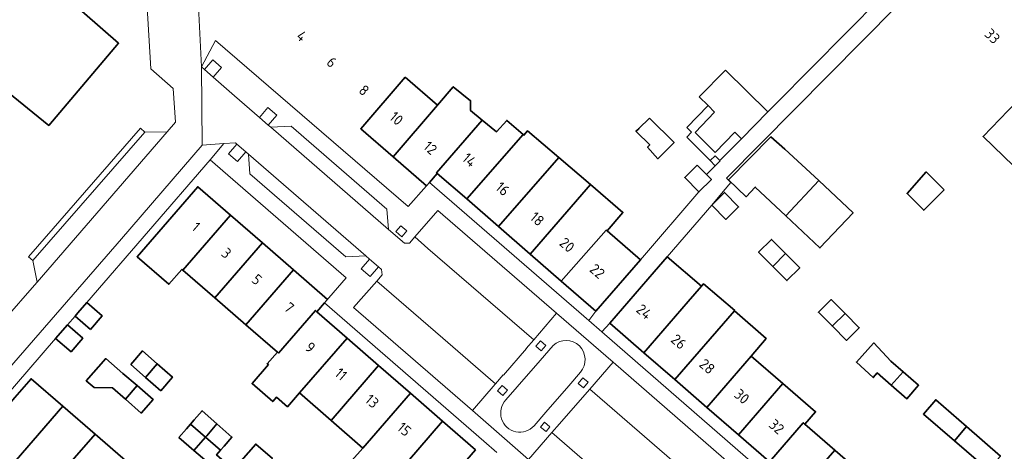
# Model space of a CAD drawing. Extents: x 150256 to 156914, y 461459 to 469481.
# Tile 175 of 256: x 155539 to 155665, y 462827 to 462882. Entities that reach past the tile are written whole.
import ezdxf
from ezdxf.enums import TextEntityAlignment as Align

# ---------------------------------------------------------------- set-up
doc = ezdxf.new("R2010")
doc.units = 0
doc.header["$LTSCALE"] = 0.75
for name, color, linetype, lineweight in [('B-RO-GR-GROENVOORZIENING-GV', 251, 'CONTINUOUS', 18), ('B-RO-OG-BEBOUWING-GV', 6, 'CONTINUOUS', 35), ('B-RO-OG-BEBOUWING-T18', 1, 'CONTINUOUS', 18), ('B-RO-VH-VERHARDING_BETONSTRAATSTEEN-GV', 251, 'CONTINUOUS', 18), ('B-RO-VH-VERHARDING_SIERBESTRATING-GV', 251, 'CONTINUOUS', 18), ('B-RO-VH-VERHARDING_TEGEL-GV', 251, 'CONTINUOUS', 18)]:
    doc.layers.add(name, color=color, linetype=linetype, lineweight=lineweight)
doc.styles.add('NLCS-ISO-M200-T18', font='NLCS-ISO.ttf', dxfattribs={"height": 360})

msp = doc.modelspace()

# ---------------------------------------------------------------- linework, layer by layer
at = {"layer": 'B-RO-GR-GROENVOORZIENING-GV'}
for points in [[(155566.439, 462866.128), (155565.362, 462864.883), (155566.497, 462863.902), (155567.573, 462865.147)], [(155627.71, 462863.35), (155628.36, 462863.98), (155628.336, 462864.006), (155627.74, 462864.63), (155627.09, 462864)], [(155586.808, 462854.914), (155587.562, 462854.257), (155588.219, 462855.012), (155587.465, 462855.668)], [(155583.448, 462851.389), (155582.362, 462850.133), (155583.497, 462849.152), (155584.583, 462850.408)], [(155605.35, 462840.9), (155604.76, 462840.22), (155605.45, 462839.63), (155606.04, 462840.31)], [(155610.17, 462835.47), (155610.86, 462834.9), (155611.47, 462835.63), (155610.77, 462836.2)], [(155601.11, 462834.61), (155600.43, 462835.2), (155599.84, 462834.52), (155600.53, 462833.93)], [(155606.05, 462829.3), (155606.55, 462829.92), (155605.84, 462830.49), (155605.34, 462829.87)]]:
    msp.add_lwpolyline(points, close=True, dxfattribs=at)
at = {"layer": 'B-RO-OG-BEBOUWING-GV'}
msp.add_lwpolyline([(155525.861, 462882.566), (155521.328, 462877.354), (155521.068, 462877.055), (155511.684, 462866.266), (155510.597, 462867.219), (155509.414, 462867.1), (155507.535, 462864.929), (155502.078, 462869.608), (155498.163, 462865.09), (155492.939, 462859.063), (155509.696, 462844.552), (155512.076, 462847.284), (155517.502, 462842.727), (155517.53, 462842.318), (155525.57, 462835.595), (155534.701, 462846.025), (155526.584, 462852.996), (155526.688, 462853.115), (155522.144, 462856.973), (155529.412, 462865.281), (155536.38, 462873.345), (155542.33, 462868.511), (155551.274, 462879.041), (155540.2, 462888.754)], dxfattribs=at)
for points in [[(155677.906, 462869.763), (155677.418, 462870.232), (155678.132, 462870.975), (155675.928, 462873.094), (155675.191, 462872.328), (155672.187, 462875.216), (155669.661, 462872.589), (155668.465, 462873.738), (155662.06, 462867.075), (155669.892, 462859.546), (155671.812, 462861.543), (155672.313, 462861.061), (155675.314, 462864.183), (155673.873, 462865.568)], [(155588.001, 462874.681), (155582.301, 462868.087), (155586.46, 462864.472), (155592.131, 462871.097)], [(155591.103, 462861.211), (155592.11, 462862.37), (155592.016, 462862.452), (155597.872, 462869.191), (155596.373, 462870.418), (155596.373, 462871.661), (155594.157, 462873.472), (155592.131, 462871.097), (155586.46, 462864.472), (155590.72, 462860.77)], [(155595.888, 462859.087), (155603.102, 462867.347), (155601.021, 462869.146), (155599.692, 462867.701), (155597.872, 462869.191), (155592.016, 462862.452), (155592.11, 462862.37)], [(155619.302, 462869.444), (155617.959, 462868.111), (155617.901, 462868.044), (155617.567, 462867.763), (155617.657, 462867.681), (155619.333, 462866.005), (155619.062, 462865.735), (155620.386, 462864.248), (155622.468, 462866.316)], [(155595.888, 462859.087), (155599.963, 462855.546), (155607.692, 462864.399), (155603.696, 462867.821), (155603.21, 462867.254), (155603.102, 462867.347)], [(155636.764, 462856.936), (155641.028, 462861.442), (155636.665, 462865.472), (155634.842, 462867.045), (155629.417, 462861.535), (155631.703, 462859.384), (155632.858, 462860.612)], [(155604.012, 462852.027), (155611.736, 462860.935), (155607.692, 462864.399), (155599.963, 462855.546)], [(155625.43, 462863.42), (155623.82, 462861.82), (155625.64, 462859.99), (155627.25, 462861.59), (155626.599, 462862.245)], [(155657.063, 462860.281), (155654.779, 462862.555), (155652.32, 462859.77), (155654.451, 462857.643)], [(155641.028, 462861.442), (155636.764, 462856.936), (155641.141, 462852.817), (155645.404, 462857.323)], [(155559.492, 462849.992), (155565.598, 462857.019), (155561.415, 462860.65), (155555.316, 462853.613), (155553.651, 462851.693), (155557.729, 462848.157), (155559.394, 462850.077)], [(155611.736, 462860.935), (155604.012, 462852.027), (155608.013, 462848.551), (155613.77, 462855.093), (155613.885, 462854.993), (155615.911, 462857.36)], [(155627.285, 462858.305), (155629.09, 462856.47), (155630.73, 462858.07), (155628.92, 462859.93)], [(155563.597, 462846.434), (155569.701, 462853.458), (155565.598, 462857.019), (155559.492, 462849.992)], [(155608.013, 462848.551), (155612.43, 462844.713), (155618.143, 462851.291), (155613.885, 462854.993), (155613.77, 462855.093)], [(155635.135, 462850.44), (155636.747, 462852.098), (155634.94, 462853.91), (155633.3, 462852.28)], [(155569.701, 462853.458), (155563.597, 462846.434), (155567.601, 462842.962), (155573.68, 462850.005)], [(155618.589, 462839.393), (155624.281, 462845.97), (155625.97, 462847.921), (155621.568, 462851.692), (155619.902, 462849.766), (155614.213, 462843.19)], [(155636.747, 462852.098), (155635.135, 462850.44), (155636.93, 462848.64), (155638.57, 462850.27)], [(155576.689, 462844.64), (155577.66, 462845.77), (155578.04, 462846.22), (155573.68, 462850.005), (155567.601, 462842.962), (155571.624, 462839.474), (155571.764, 462839.353), (155576.494, 462844.809)], [(155624.281, 462845.97), (155618.589, 462839.393), (155622.556, 462835.951), (155630.204, 462844.761), (155630.226, 462844.786), (155626.244, 462848.238), (155625.97, 462847.921)], [(155642.742, 462842.79), (155642.779, 462842.833), (155644.388, 462844.414), (155642.6, 462846.213), (155640.962, 462844.582)], [(155547.67, 462842.37), (155549.18, 462844.11), (155547.21, 462845.81), (155546.061, 462844.494), (155545.7, 462844.08)], [(155580.565, 462841.268), (155576.689, 462844.64), (155576.494, 462844.809), (155571.764, 462839.353), (155571.624, 462839.474), (155570.31, 462837.984), (155570.472, 462837.876), (155568.39, 462835.444), (155571.038, 462833.146), (155571.498, 462833.687), (155572.903, 462832.47), (155574.457, 462834.256)], [(155632.356, 462838.968), (155634.268, 462841.201), (155630.204, 462844.761), (155622.556, 462835.951), (155626.661, 462832.388)], [(155644.388, 462844.414), (155642.779, 462842.833), (155642.742, 462842.79), (155644.556, 462840.965), (155646.196, 462842.595)], [(155544.71, 462842.95), (155543.206, 462841.21), (155545.18, 462839.51), (155546.68, 462841.25)], [(155578.534, 462830.709), (155584.603, 462837.754), (155580.565, 462841.268), (155574.457, 462834.256)], [(155650.301, 462835.234), (155651.8, 462836.955), (155650.243, 462838.312), (155648.048, 462840.642), (155648.033, 462840.626), (155645.833, 462838.188), (155647.995, 462836.214), (155648.495, 462836.808)], [(155552.141, 462833.443), (155553.651, 462835.179), (155551.822, 462836.731), (155549.64, 462838.653), (155547.126, 462835.816), (155548.126, 462834.924), (155550.476, 462834.894)], [(155552.827, 462837.881), (155554.727, 462836.227), (155556.237, 462837.965), (155554.33, 462839.625)], [(155632.356, 462838.968), (155626.661, 462832.388), (155630.719, 462828.868), (155636.408, 462835.456)], [(155556.673, 462834.533), (155558.177, 462836.276), (155556.237, 462837.965), (155554.727, 462836.227)], [(155584.603, 462837.754), (155578.534, 462830.709), (155582.581, 462827.188), (155588.694, 462834.195)], [(155536.544, 462823.761), (155544.142, 462832.533), (155540.06, 462836.062), (155537.974, 462833.655), (155532.465, 462827.3)], [(155651.8, 462836.955), (155650.301, 462835.234), (155652.29, 462833.5), (155653.79, 462835.22)], [(155552.141, 462833.443), (155554.173, 462831.672), (155555.691, 462833.405), (155553.651, 462835.179)], [(155634.6, 462825.5), (155634.686, 462825.425), (155639.005, 462830.427), (155639.21, 462830.25), (155640.59, 462831.83), (155636.408, 462835.456), (155630.719, 462828.868)], [(155582.581, 462827.188), (155581.182, 462825.584), (155585.346, 462821.999), (155586.717, 462823.589), (155592.791, 462830.63), (155588.694, 462834.195)], [(155540.633, 462820.213), (155548.256, 462828.976), (155544.142, 462832.533), (155536.544, 462823.761)], [(155658.388, 462828.118), (155659.955, 462829.93), (155655.99, 462833.38), (155654.422, 462831.542)], [(155560.966, 462830.796), (155560.488, 462830.246), (155562.402, 462828.58), (155562.566, 462828.771), (155563.862, 462830.298), (155561.969, 462831.953)], [(155560.488, 462830.246), (155559.984, 462829.664), (155559.014, 462828.547), (155560.935, 462826.873), (155562.402, 462828.58)], [(155564.812, 462827.446), (155565.809, 462828.595), (155563.862, 462830.298), (155562.566, 462828.771), (155562.402, 462828.58), (155564.334, 462826.896)], [(155590.921, 462819.931), (155597.013, 462826.956), (155592.791, 462830.63), (155586.717, 462823.589)], [(155639.21, 462830.25), (155639.005, 462830.427), (155634.686, 462825.425), (155634.6, 462825.5), (155633.59, 462824.332), (155633.23, 462823.916), (155637.342, 462820.348), (155643.059, 462826.914)], [(155659.955, 462829.93), (155658.388, 462828.118), (155662.718, 462824.379), (155664.286, 462826.162)], [(155548.256, 462828.976), (155540.633, 462820.213), (155544.765, 462816.627), (155550.283, 462822.972), (155550.415, 462822.857), (155552.475, 462825.329)], [(155564.334, 462826.896), (155562.402, 462828.58), (155560.935, 462826.873), (155562.862, 462825.196), (155561.947, 462824.07), (155564.136, 462822.259), (155566.021, 462824.409), (155566.033, 462824.422), (155564.523, 462825.716), (155563.824, 462826.309)], [(155570.952, 462821.91), (155572.547, 462823.761), (155570.631, 462825.414), (155570.982, 462825.846), (155568.847, 462827.684), (155566.972, 462825.527), (155566.874, 462825.414)], [(155641.529, 462816.715), (155647.264, 462823.267), (155643.115, 462826.865), (155643.059, 462826.914), (155637.342, 462820.348)]]:
    msp.add_lwpolyline(points, close=True, dxfattribs=at)
at = {"layer": 'B-RO-VH-VERHARDING_BETONSTRAATSTEEN-GV'}
for points in [[(155583.338, 462918.671), (155582.196, 462917.351), (155554.83, 462885.79), (155555.35, 462876.469), (155555.39, 462875.75), (155558.29, 462873.23), (155558.58, 462868.941), (155557.501, 462867.693), (155540.857, 462848.448), (155540.202, 462847.693), (155537.011, 462844.018), (155524.825, 462829.95)], [(155514.58, 462827.861), (155525.239, 462818.533), (155525.252, 462818.522), (155528.29, 462821.84), (155527.955, 462826.725), (155551.63, 462853.99), (155561.965, 462865.975), (155561.915, 462875.999), (155561.455, 462884.619)], [(155605.283, 462838.409), (155606.96, 462840.34)], [(155600.89, 462833.35), (155602.343, 462835.024), (155605.283, 462838.409)], [(155610.45, 462836.901), (155608.959, 462835.173), (155606.026, 462831.774), (155604.53, 462830.04)], [(155626.94, 462821.512), (155611.652, 462834.739), (155610.735, 462833.68), (155610.726, 462833.67), (155607.776, 462830.3), (155606.791, 462829.158), (155622.033, 462815.92)]]:
    msp.add_lwpolyline(points, dxfattribs=at)
for points in [[(155600.593, 462836.533), (155603.53, 462839.92), (155603.523, 462839.93), (155604.469, 462841.031), (155590.919, 462852.732), (155589.253, 462854.239), (155588.57, 462853.45), (155587.926, 462853.416), (155585.876, 462855.193), (155570.782, 462868.27), (155570.456, 462868.552), (155569.32, 462869.531), (155566.12, 462872.29), (155563.4, 462874.689), (155562.275, 462875.681), (155561.915, 462875.999), (155561.965, 462865.975), (155564.776, 462866.189), (155566.24, 462866.3), (155566.439, 462866.128), (155567.573, 462865.147), (155567.936, 462864.833), (155582.966, 462851.806), (155583.448, 462851.389), (155584.583, 462850.408), (155584.986, 462850.06), (155585.05, 462849.37), (155584.36, 462848.578), (155592.831, 462841.27), (155599.579, 462835.408), (155600.567, 462836.55)], [(155540.293, 462851.191), (155540.857, 462848.448), (155557.501, 462867.693), (155554.642, 462867.648)], [(155603.53, 462839.92), (155600.593, 462836.533), (155600.567, 462836.55), (155599.579, 462835.408), (155599.553, 462835.378), (155596.616, 462831.986), (155603.826, 462825.72), (155606.791, 462829.158), (155607.776, 462830.3), (155610.726, 462833.67), (155610.735, 462833.68), (155611.652, 462834.739), (155614.643, 462838.19), (155607.41, 462844.46), (155604.469, 462841.031), (155603.523, 462839.93)], [(155605.35, 462840.9), (155606.04, 462840.31), (155605.45, 462839.63), (155604.76, 462840.22)], [(155610.17, 462835.47), (155610.77, 462836.2), (155611.47, 462835.63), (155610.86, 462834.9)], [(155601.11, 462834.61), (155600.53, 462833.93), (155599.84, 462834.52), (155600.43, 462835.2)], [(155606.05, 462829.3), (155605.34, 462829.87), (155605.84, 462830.49), (155606.55, 462829.92)]]:
    msp.add_lwpolyline(points, close=True, dxfattribs=at)
for points in [[(155606.96, 462840.34, -0.9399636), (155610.45, 462836.901)], [(155604.53, 462830.04, -1.0071917), (155600.89, 462833.35)]]:
    msp.add_lwpolyline(points, format="xyb", dxfattribs=at)
at = {"layer": 'B-RO-VH-VERHARDING_SIERBESTRATING-GV'}
for points in [[(155606.96, 462840.34), (155605.283, 462838.409), (155602.343, 462835.024), (155600.89, 462833.35)], [(155604.53, 462830.04), (155606.026, 462831.774), (155608.959, 462835.173), (155610.45, 462836.901)]]:
    msp.add_lwpolyline(points, dxfattribs=at)
for points in [[(155610.45, 462836.901, 0.9399636), (155606.96, 462840.34)], [(155600.89, 462833.35, 1.0071917), (155604.53, 462830.04)]]:
    msp.add_lwpolyline(points, format="xyb", dxfattribs=at)
at = {"layer": 'B-RO-VH-VERHARDING_TEGEL-GV'}
for points in [[(155657.971, 462893.979), (155635.537, 462871.316), (155634.66, 462870.43), (155634.46, 462870.25), (155631.09, 462866.81), (155628.336, 462864.006), (155628.36, 462863.98), (155627.71, 462863.35), (155626.599, 462862.245), (155627.25, 462861.59), (155625.64, 462859.99), (155618.143, 462851.291), (155612.43, 462844.713), (155611.52, 462843.541), (155613.2, 462842.06), (155614.213, 462843.19), (155619.902, 462849.766), (155621.568, 462851.692), (155627.285, 462858.305), (155628.77, 462860.05), (155629.754, 462861.196), (155629.18, 462861.74), (155659.658, 462892.567)], [(155633.59, 462824.332), (155613.2, 462842.06), (155611.52, 462843.541), (155591.103, 462861.211), (155590.72, 462860.77), (155588.37, 462858.11), (155563.695, 462879.4), (155561.915, 462875.999), (155562.275, 462875.681), (155563.342, 462876.918), (155564.478, 462875.938), (155563.4, 462874.689), (155566.12, 462872.29), (155569.32, 462869.531), (155570.412, 462870.798), (155571.548, 462869.818), (155570.456, 462868.552), (155570.782, 462868.27), (155573.4, 462868.42), (155585.63, 462857.77), (155585.876, 462855.193), (155587.926, 462853.416), (155588.57, 462853.45), (155589.253, 462854.239), (155592.18, 462857.62), (155607.41, 462844.46), (155614.643, 462838.19), (155629.84, 462824.99)], [(155603.826, 462825.72), (155596.616, 462831.986), (155581.39, 462845.17), (155584.36, 462848.578), (155585.05, 462849.37), (155584.986, 462850.06), (155584.583, 462850.408), (155583.497, 462849.152), (155582.362, 462850.133), (155583.448, 462851.389), (155582.966, 462851.806), (155580.41, 462851.66), (155568.11, 462862.29), (155567.936, 462864.833), (155567.573, 462865.147), (155566.497, 462863.902), (155565.362, 462864.883), (155566.439, 462866.128), (155566.24, 462866.3), (155564.776, 462866.189), (155562.995, 462864.12), (155580.45, 462848.97), (155577.66, 462845.77), (155598.08, 462828.06), (155599.738, 462826.598)]]:
    msp.add_lwpolyline(points, dxfattribs=at)
for points in [[(155626.85, 462871.06), (155627.66, 462870.21), (155625.15, 462867.61), (155627.71, 462865.05), (155630.25, 462867.65), (155631.09, 462866.81), (155634.46, 462870.25), (155629.06, 462875.61), (155625.68, 462872.19)], [(155626.85, 462871.06), (155624.08, 462868.257), (155624.71, 462867.65), (155624.08, 462867), (155627.09, 462864), (155627.74, 462864.63), (155628.336, 462864.006), (155631.09, 462866.81), (155630.25, 462867.65), (155627.71, 462865.05), (155625.15, 462867.61), (155627.66, 462870.21)], [(155554.642, 462867.648), (155554.077, 462868.141), (155539.728, 462851.684), (155540.293, 462851.191)], [(155570.782, 462868.27), (155585.876, 462855.193), (155585.63, 462857.77), (155573.4, 462868.42)], [(155543.206, 462841.21), (155544.71, 462842.95), (155545.7, 462844.08), (155546.061, 462844.494), (155547.21, 462845.81), (155562.995, 462864.12), (155564.776, 462866.189), (155561.965, 462865.975), (155551.63, 462853.99), (155527.955, 462826.725), (155528.29, 462821.84), (155529.746, 462825.643)], [(155567.936, 462864.833), (155568.11, 462862.29), (155580.41, 462851.66), (155582.966, 462851.806)], [(155607.41, 462844.46), (155592.18, 462857.62), (155589.253, 462854.239), (155590.919, 462852.732), (155604.469, 462841.031)], [(155586.808, 462854.914), (155587.465, 462855.668), (155588.219, 462855.012), (155587.562, 462854.257)], [(155584.36, 462848.578), (155581.39, 462845.17), (155596.616, 462831.986), (155599.553, 462835.378), (155599.579, 462835.408), (155592.831, 462841.27)], [(155611.652, 462834.739), (155626.94, 462821.512), (155629.84, 462824.99), (155614.643, 462838.19)], [(155622.033, 462815.92), (155606.791, 462829.158), (155603.826, 462825.72), (155619.04, 462812.51)]]:
    msp.add_lwpolyline(points, close=True, dxfattribs=at)

# ---------------------------------------------------------------- texts
at = {"layer": 'B-RO-OG-BEBOUWING-T18', "style": 'NLCS-ISO-M200-T18'}
for s, rotation, p in [('4', 319, (155574.738, 462879.959)), ('33', 316.2, (155663.256, 462879.942)), ('6', 319, (155578.594, 462876.608)), ('8', 319, (155582.731, 462873.012)), ('10', 319, (155586.881, 462869.406)), ('12', 319, (155591.219, 462865.636)), ('14', 319, (155596.232, 462864.087)), ('16', 319, (155600.492, 462860.386)), ('18', 319, (155604.923, 462856.535)), ('1', 319, (155561.197, 462855.543)), ('20', 319, (155608.753, 462853.207)), ('3', 319.1, (155565.101, 462852.154)), ('22', 319, (155612.625, 462849.843)), ('5', 319.1, (155569.003, 462848.767)), ('7', 319, (155573.137, 462845.179)), ('24', 319.1, (155618.626, 462844.656)), ('26', 319.1, (155623.057, 462840.812)), ('9', 319, (155575.84, 462840.077)), ('28', 319.1, (155626.705, 462837.646)), ('11', 319, (155579.777, 462836.652)), ('30', 319.1, (155631.143, 462833.796)), ('13', 319, (155583.759, 462833.187)), ('32', 319.1, (155635.598, 462829.93)), ('15', 319, (155587.887, 462829.595))]:
    msp.add_text(s, height=1.35, rotation=rotation, dxfattribs=at).set_placement(p, align=Align.MIDDLE)

doc.saveas('drawing.dxf')
